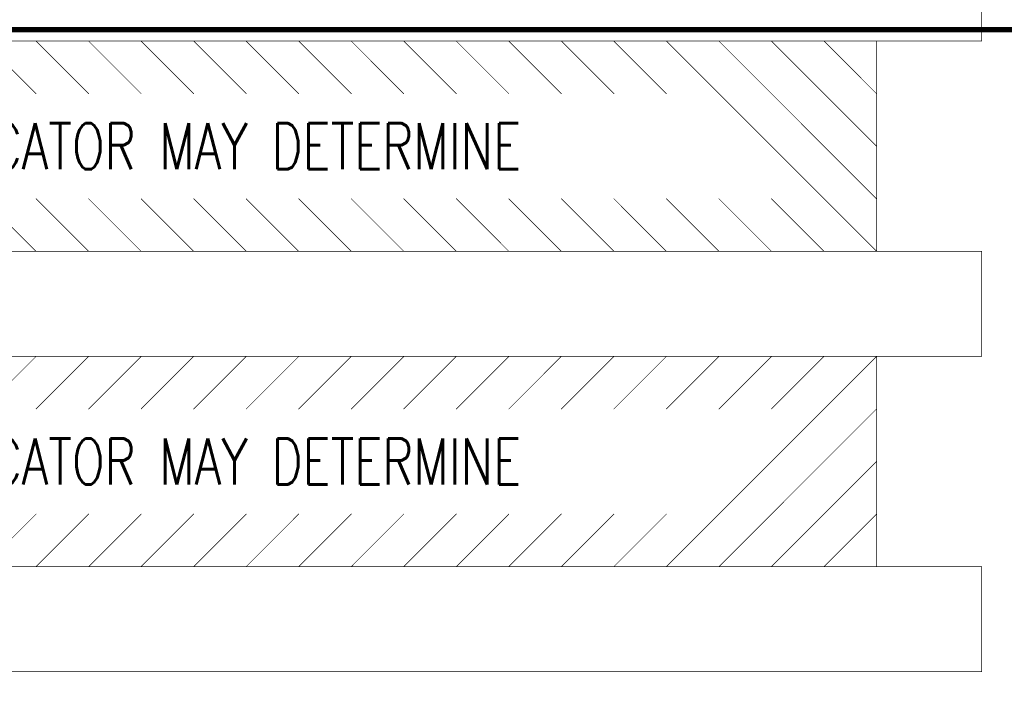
# Model space of a CAD drawing. Extents: x -7.2 to 18.3, y -5.6 to 10.9.
# Tile 86 of 112: x 2.1 to 3.6, y 8 to 9.1. Entities that reach past the tile are written whole.
import ezdxf
from ezdxf.enums import TextEntityAlignment as Align

# ---------------------------------------------------------------- set-up
doc = ezdxf.new("R2010")
doc.units = 0
for name, color, linetype in [('2D_LINE_116', 255, 'CONTINUOUS'), ('2D_LINE_122', 4, 'CONTINUOUS'), ('TEXT_122', 4, 'CONTINUOUS')]:
    doc.layers.add(name, color=color, linetype=linetype)
doc.styles.add('W0$0008', font='simplex', dxfattribs={"width": 0.75})

# ---------------------------------------------------------------- blocks, each defined once
blk = doc.blocks.new('DRAWING_7')
at = {"layer": '2D_LINE_116', "const_width": 0.008}
blk.add_lwpolyline([(-6.1542, 0), (7.2, 0), (7.2, 12.6876), (-6.1542, 12.6876)], close=True, dxfattribs=at)
blk = doc.blocks.new('SMOOTH_0$001')
at = {"const_width": 0.0005}
blk.add_lwpolyline([(-0.00025, 0, 1), (0.00025, 0, 1)], format="xyb", close=True, dxfattribs=at)
blk = doc.blocks.new('DRAWING_32')
at = {"layer": '2D_LINE_122', "const_width": 0.001}
blk.add_lwpolyline([(0, 0), (-3.04, 0), (-3.04, -0.32), (0, -0.32)], close=True, dxfattribs=at)
at = {"layer": '2D_LINE_122'}
for p in [(0, 0), (0, -0.32)]:
    blk.add_blockref('SMOOTH_0$001', p, dxfattribs=at)
blk = doc.blocks.new('DRAWING_33')
at = {"layer": '2D_LINE_122', "const_width": 0.001}
blk.add_lwpolyline([(0, 0), (0.08, -0.08)], dxfattribs=at)
at = {"layer": '2D_LINE_122'}
for p in [(0, 0), (0.08, -0.08)]:
    blk.add_blockref('SMOOTH_0$001', p, dxfattribs=at)
blk = doc.blocks.new('DRAWING_34')
at = {"layer": '2D_LINE_122', "const_width": 0.001}
blk.add_lwpolyline([(0, 0), (0.16, -0.16)], dxfattribs=at)
at = {"layer": '2D_LINE_122'}
for p in [(0, 0), (0.16, -0.16)]:
    blk.add_blockref('SMOOTH_0$001', p, dxfattribs=at)
blk = doc.blocks.new('DRAWING_35')
at = {"layer": '2D_LINE_122', "const_width": 0.001}
blk.add_lwpolyline([(0, 0), (0.24, -0.24)], dxfattribs=at)
at = {"layer": '2D_LINE_122'}
for p in [(0, 0), (0.24, -0.24)]:
    blk.add_blockref('SMOOTH_0$001', p, dxfattribs=at)
blk = doc.blocks.new('DRAWING_36')
at = {"layer": '2D_LINE_122', "const_width": 0.001}
blk.add_lwpolyline([(0, 0), (0.32, -0.32)], dxfattribs=at)
at = {"layer": '2D_LINE_122'}
for p in [(0, 0), (0.32, -0.32)]:
    blk.add_blockref('SMOOTH_0$001', p, dxfattribs=at)
blk = doc.blocks.new('DRAWING_37')
at = {"layer": '2D_LINE_122', "const_width": 0.001}
blk.add_lwpolyline([(0, 0), (0.08, -0.08)], dxfattribs=at)
at = {"layer": '2D_LINE_122'}
for p in [(0, 0), (0.08, -0.08)]:
    blk.add_blockref('SMOOTH_0$001', p, dxfattribs=at)
blk = doc.blocks.new('DRAWING_38')
at = {"layer": '2D_LINE_122', "const_width": 0.001}
blk.add_lwpolyline([(0, 0), (-0.08, 0.08)], dxfattribs=at)
at = {"layer": '2D_LINE_122'}
for p in [(-0.08, 0.08), (0, 0)]:
    blk.add_blockref('SMOOTH_0$001', p, dxfattribs=at)
blk = doc.blocks.new('DRAWING_39')
at = {"layer": '2D_LINE_122', "const_width": 0.001}
blk.add_lwpolyline([(0, 0), (-0.08, 0.08)], dxfattribs=at)
at = {"layer": '2D_LINE_122'}
for p in [(-0.08, 0.08), (0, 0)]:
    blk.add_blockref('SMOOTH_0$001', p, dxfattribs=at)
blk = doc.blocks.new('DRAWING_40')
at = {"layer": '2D_LINE_122', "const_width": 0.001}
blk.add_lwpolyline([(0, 0), (-0.08, 0.08)], dxfattribs=at)
at = {"layer": '2D_LINE_122'}
for p in [(-0.08, 0.08), (0, 0)]:
    blk.add_blockref('SMOOTH_0$001', p, dxfattribs=at)
blk = doc.blocks.new('DRAWING_41')
at = {"layer": '2D_LINE_122', "const_width": 0.001}
blk.add_lwpolyline([(0, 0), (-0.08, 0.08)], dxfattribs=at)
at = {"layer": '2D_LINE_122'}
for p in [(-0.08, 0.08), (0, 0)]:
    blk.add_blockref('SMOOTH_0$001', p, dxfattribs=at)
blk = doc.blocks.new('DRAWING_42')
at = {"layer": '2D_LINE_122', "const_width": 0.001}
blk.add_lwpolyline([(0, 0), (-0.08, 0.08)], dxfattribs=at)
at = {"layer": '2D_LINE_122'}
for p in [(-0.08, 0.08), (0, 0)]:
    blk.add_blockref('SMOOTH_0$001', p, dxfattribs=at)
blk = doc.blocks.new('DRAWING_43')
at = {"layer": '2D_LINE_122', "const_width": 0.001}
blk.add_lwpolyline([(0, 0), (-0.08, 0.08)], dxfattribs=at)
at = {"layer": '2D_LINE_122'}
for p in [(-0.08, 0.08), (0, 0)]:
    blk.add_blockref('SMOOTH_0$001', p, dxfattribs=at)
blk = doc.blocks.new('DRAWING_44')
at = {"layer": '2D_LINE_122', "const_width": 0.001}
blk.add_lwpolyline([(0, 0), (-0.08, 0.08)], dxfattribs=at)
at = {"layer": '2D_LINE_122'}
for p in [(-0.08, 0.08), (0, 0)]:
    blk.add_blockref('SMOOTH_0$001', p, dxfattribs=at)
blk = doc.blocks.new('DRAWING_45')
at = {"layer": '2D_LINE_122', "const_width": 0.001}
blk.add_lwpolyline([(0, 0), (-0.08, 0.08)], dxfattribs=at)
at = {"layer": '2D_LINE_122'}
for p in [(-0.08, 0.08), (0, 0)]:
    blk.add_blockref('SMOOTH_0$001', p, dxfattribs=at)
blk = doc.blocks.new('DRAWING_46')
at = {"layer": '2D_LINE_122', "const_width": 0.001}
blk.add_lwpolyline([(0, 0), (-0.08, 0.08)], dxfattribs=at)
at = {"layer": '2D_LINE_122'}
for p in [(-0.08, 0.08), (0, 0)]:
    blk.add_blockref('SMOOTH_0$001', p, dxfattribs=at)
blk = doc.blocks.new('DRAWING_47')
at = {"layer": '2D_LINE_122', "const_width": 0.001}
blk.add_lwpolyline([(0, 0), (-0.08, 0.08)], dxfattribs=at)
at = {"layer": '2D_LINE_122'}
for p in [(-0.08, 0.08), (0, 0)]:
    blk.add_blockref('SMOOTH_0$001', p, dxfattribs=at)
blk = doc.blocks.new('DRAWING_48')
at = {"layer": '2D_LINE_122', "const_width": 0.001}
blk.add_lwpolyline([(0, 0), (-0.08, 0.08)], dxfattribs=at)
at = {"layer": '2D_LINE_122'}
for p in [(-0.08, 0.08), (0, 0)]:
    blk.add_blockref('SMOOTH_0$001', p, dxfattribs=at)
blk = doc.blocks.new('DRAWING_49')
at = {"layer": '2D_LINE_122', "const_width": 0.001}
blk.add_lwpolyline([(0, 0), (-0.08, 0.08)], dxfattribs=at)
at = {"layer": '2D_LINE_122'}
for p in [(-0.08, 0.08), (0, 0)]:
    blk.add_blockref('SMOOTH_0$001', p, dxfattribs=at)
blk = doc.blocks.new('DRAWING_75')
at = {"layer": '2D_LINE_122', "const_width": 0.001}
blk.add_lwpolyline([(0, 0), (0.08, -0.08)], dxfattribs=at)
at = {"layer": '2D_LINE_122'}
for p in [(0, 0), (0.08, -0.08)]:
    blk.add_blockref('SMOOTH_0$001', p, dxfattribs=at)
blk = doc.blocks.new('DRAWING_76')
at = {"layer": '2D_LINE_122', "const_width": 0.001}
blk.add_lwpolyline([(0, 0), (-0.08, 0.08)], dxfattribs=at)
at = {"layer": '2D_LINE_122'}
for p in [(-0.08, 0.08), (0, 0)]:
    blk.add_blockref('SMOOTH_0$001', p, dxfattribs=at)
blk = doc.blocks.new('DRAWING_77')
at = {"layer": '2D_LINE_122', "const_width": 0.001}
blk.add_lwpolyline([(0, 0), (-0.08, 0.08)], dxfattribs=at)
at = {"layer": '2D_LINE_122'}
for p in [(-0.08, 0.08), (0, 0)]:
    blk.add_blockref('SMOOTH_0$001', p, dxfattribs=at)
blk = doc.blocks.new('DRAWING_78')
at = {"layer": '2D_LINE_122', "const_width": 0.001}
blk.add_lwpolyline([(0, 0), (-0.08, 0.08)], dxfattribs=at)
at = {"layer": '2D_LINE_122'}
for p in [(-0.08, 0.08), (0, 0)]:
    blk.add_blockref('SMOOTH_0$001', p, dxfattribs=at)
blk = doc.blocks.new('DRAWING_79')
at = {"layer": '2D_LINE_122', "const_width": 0.001}
blk.add_lwpolyline([(0, 0), (-0.08, 0.08)], dxfattribs=at)
at = {"layer": '2D_LINE_122'}
for p in [(-0.08, 0.08), (0, 0)]:
    blk.add_blockref('SMOOTH_0$001', p, dxfattribs=at)
blk = doc.blocks.new('DRAWING_80')
at = {"layer": '2D_LINE_122', "const_width": 0.001}
blk.add_lwpolyline([(0, 0), (-0.08, 0.08)], dxfattribs=at)
at = {"layer": '2D_LINE_122'}
for p in [(-0.08, 0.08), (0, 0)]:
    blk.add_blockref('SMOOTH_0$001', p, dxfattribs=at)
blk = doc.blocks.new('DRAWING_81')
at = {"layer": '2D_LINE_122', "const_width": 0.001}
blk.add_lwpolyline([(0, 0), (-0.08, 0.08)], dxfattribs=at)
at = {"layer": '2D_LINE_122'}
for p in [(-0.08, 0.08), (0, 0)]:
    blk.add_blockref('SMOOTH_0$001', p, dxfattribs=at)
blk = doc.blocks.new('DRAWING_82')
at = {"layer": '2D_LINE_122', "const_width": 0.001}
blk.add_lwpolyline([(0, 0), (-0.08, 0.08)], dxfattribs=at)
at = {"layer": '2D_LINE_122'}
for p in [(-0.08, 0.08), (0, 0)]:
    blk.add_blockref('SMOOTH_0$001', p, dxfattribs=at)
blk = doc.blocks.new('DRAWING_83')
at = {"layer": '2D_LINE_122', "const_width": 0.001}
blk.add_lwpolyline([(0, 0), (-0.08, 0.08)], dxfattribs=at)
at = {"layer": '2D_LINE_122'}
for p in [(-0.08, 0.08), (0, 0)]:
    blk.add_blockref('SMOOTH_0$001', p, dxfattribs=at)
blk = doc.blocks.new('DRAWING_84')
at = {"layer": '2D_LINE_122', "const_width": 0.001}
blk.add_lwpolyline([(0, 0), (-0.08, 0.08)], dxfattribs=at)
at = {"layer": '2D_LINE_122'}
for p in [(-0.08, 0.08), (0, 0)]:
    blk.add_blockref('SMOOTH_0$001', p, dxfattribs=at)
blk = doc.blocks.new('DRAWING_85')
at = {"layer": '2D_LINE_122', "const_width": 0.001}
blk.add_lwpolyline([(0, 0), (-0.08, 0.08)], dxfattribs=at)
at = {"layer": '2D_LINE_122'}
for p in [(-0.08, 0.08), (0, 0)]:
    blk.add_blockref('SMOOTH_0$001', p, dxfattribs=at)
blk = doc.blocks.new('DRAWING_86')
at = {"layer": '2D_LINE_122', "const_width": 0.001}
blk.add_lwpolyline([(0, 0), (-0.08, 0.08)], dxfattribs=at)
at = {"layer": '2D_LINE_122'}
for p in [(-0.08, 0.08), (0, 0)]:
    blk.add_blockref('SMOOTH_0$001', p, dxfattribs=at)
blk = doc.blocks.new('DRAWING_87')
at = {"layer": '2D_LINE_122', "const_width": 0.001}
blk.add_lwpolyline([(0, 0), (-0.08, 0.08)], dxfattribs=at)
at = {"layer": '2D_LINE_122'}
for p in [(-0.08, 0.08), (0, 0)]:
    blk.add_blockref('SMOOTH_0$001', p, dxfattribs=at)
blk = doc.blocks.new('DRAWING_88')
at = {"layer": '2D_LINE_122', "const_width": 0.001}
blk.add_lwpolyline([(0, 0), (-0.08, 0.08)], dxfattribs=at)
at = {"layer": '2D_LINE_122'}
for p in [(-0.08, 0.08), (0, 0)]:
    blk.add_blockref('SMOOTH_0$001', p, dxfattribs=at)
blk = doc.blocks.new('DRAWING_89')
at = {"layer": '2D_LINE_122', "const_width": 0.001}
blk.add_lwpolyline([(0, 0), (-0.08, 0.08)], dxfattribs=at)
at = {"layer": '2D_LINE_122'}
for p in [(-0.08, 0.08), (0, 0)]:
    blk.add_blockref('SMOOTH_0$001', p, dxfattribs=at)
blk = doc.blocks.new('DRAWING_90')
at = {"layer": '2D_LINE_122', "const_width": 0.001}
blk.add_lwpolyline([(0, 0), (-0.08, 0.08)], dxfattribs=at)
at = {"layer": '2D_LINE_122'}
for p in [(-0.08, 0.08), (0, 0)]:
    blk.add_blockref('SMOOTH_0$001', p, dxfattribs=at)
blk = doc.blocks.new('DRAWING_107')
at = {"layer": '2D_LINE_122', "const_width": 0.001}
blk.add_lwpolyline([(0, 0), (3.36, 0), (3.36, -0.16), (0, -0.16)], close=True, dxfattribs=at)
at = {"layer": '2D_LINE_122'}
blk.add_blockref('SMOOTH_0$001', (3.36, -0.16), dxfattribs=at)
blk = doc.blocks.new('DRAWING_186')
at = {"layer": '2D_LINE_122', "const_width": 0.001}
blk.add_lwpolyline([(0, 0), (3.36, 0), (3.36, -0.16), (0, -0.16)], close=True, dxfattribs=at)
at = {"layer": '2D_LINE_122'}
for p in [(3.36, 0), (3.36, -0.16)]:
    blk.add_blockref('SMOOTH_0$001', p, dxfattribs=at)
blk = doc.blocks.new('DRAWING_187')
at = {"layer": '2D_LINE_122', "const_width": 0.001}
blk.add_lwpolyline([(0, 0), (3.36, 0), (3.36, -0.16), (0, -0.16)], close=True, dxfattribs=at)
at = {"layer": '2D_LINE_122'}
for p in [(3.36, 0), (3.36, -0.16)]:
    blk.add_blockref('SMOOTH_0$001', p, dxfattribs=at)
blk = doc.blocks.new('DRAWING_188')
at = {"layer": '2D_LINE_122', "const_width": 0.001}
blk.add_lwpolyline([(0, 0), (3.04, 0), (3.04, -0.32), (0, -0.32)], close=True, dxfattribs=at)
at = {"layer": '2D_LINE_122'}
for p in [(3.04, 0), (3.04, -0.32)]:
    blk.add_blockref('SMOOTH_0$001', p, dxfattribs=at)
blk = doc.blocks.new('DRAWING_210')
at = {"layer": '2D_LINE_122', "const_width": 0.001}
blk.add_lwpolyline([(0, 0), (0.08, 0.08)], dxfattribs=at)
at = {"layer": '2D_LINE_122'}
for p in [(0.08, 0.08), (0, 0)]:
    blk.add_blockref('SMOOTH_0$001', p, dxfattribs=at)
blk = doc.blocks.new('DRAWING_211')
at = {"layer": '2D_LINE_122', "const_width": 0.001}
blk.add_lwpolyline([(0, 0), (0.08, 0.08)], dxfattribs=at)
at = {"layer": '2D_LINE_122'}
for p in [(0.08, 0.08), (0, 0)]:
    blk.add_blockref('SMOOTH_0$001', p, dxfattribs=at)
blk = doc.blocks.new('DRAWING_212')
at = {"layer": '2D_LINE_122', "const_width": 0.001}
blk.add_lwpolyline([(0, 0), (0.08, 0.08)], dxfattribs=at)
at = {"layer": '2D_LINE_122'}
for p in [(0.08, 0.08), (0, 0)]:
    blk.add_blockref('SMOOTH_0$001', p, dxfattribs=at)
blk = doc.blocks.new('DRAWING_213')
at = {"layer": '2D_LINE_122', "const_width": 0.001}
blk.add_lwpolyline([(0, 0), (0.08, 0.08)], dxfattribs=at)
at = {"layer": '2D_LINE_122'}
for p in [(0.08, 0.08), (0, 0)]:
    blk.add_blockref('SMOOTH_0$001', p, dxfattribs=at)
blk = doc.blocks.new('DRAWING_214')
at = {"layer": '2D_LINE_122', "const_width": 0.001}
blk.add_lwpolyline([(0, 0), (0.08, 0.08)], dxfattribs=at)
at = {"layer": '2D_LINE_122'}
for p in [(0.08, 0.08), (0, 0)]:
    blk.add_blockref('SMOOTH_0$001', p, dxfattribs=at)
blk = doc.blocks.new('DRAWING_215')
at = {"layer": '2D_LINE_122', "const_width": 0.001}
blk.add_lwpolyline([(0, 0), (0.08, 0.08)], dxfattribs=at)
at = {"layer": '2D_LINE_122'}
for p in [(0.08, 0.08), (0, 0)]:
    blk.add_blockref('SMOOTH_0$001', p, dxfattribs=at)
blk = doc.blocks.new('DRAWING_216')
at = {"layer": '2D_LINE_122', "const_width": 0.001}
blk.add_lwpolyline([(0, 0), (0.08, 0.08)], dxfattribs=at)
at = {"layer": '2D_LINE_122'}
for p in [(0.08, 0.08), (0, 0)]:
    blk.add_blockref('SMOOTH_0$001', p, dxfattribs=at)
blk = doc.blocks.new('DRAWING_217')
at = {"layer": '2D_LINE_122', "const_width": 0.001}
blk.add_lwpolyline([(0, 0), (0.08, 0.08)], dxfattribs=at)
at = {"layer": '2D_LINE_122'}
for p in [(0.08, 0.08), (0, 0)]:
    blk.add_blockref('SMOOTH_0$001', p, dxfattribs=at)
blk = doc.blocks.new('DRAWING_218')
at = {"layer": '2D_LINE_122', "const_width": 0.001}
blk.add_lwpolyline([(0, 0), (0.08, 0.08)], dxfattribs=at)
at = {"layer": '2D_LINE_122'}
for p in [(0.08, 0.08), (0, 0)]:
    blk.add_blockref('SMOOTH_0$001', p, dxfattribs=at)
blk = doc.blocks.new('DRAWING_219')
at = {"layer": '2D_LINE_122', "const_width": 0.001}
blk.add_lwpolyline([(0, 0), (0.08, 0.08)], dxfattribs=at)
at = {"layer": '2D_LINE_122'}
for p in [(0.08, 0.08), (0, 0)]:
    blk.add_blockref('SMOOTH_0$001', p, dxfattribs=at)
blk = doc.blocks.new('DRAWING_220')
at = {"layer": '2D_LINE_122', "const_width": 0.001}
blk.add_lwpolyline([(0, 0), (0.08, 0.08)], dxfattribs=at)
at = {"layer": '2D_LINE_122'}
for p in [(0.08, 0.08), (0, 0)]:
    blk.add_blockref('SMOOTH_0$001', p, dxfattribs=at)
blk = doc.blocks.new('DRAWING_221')
at = {"layer": '2D_LINE_122', "const_width": 0.001}
blk.add_lwpolyline([(0, 0), (0.08, 0.08)], dxfattribs=at)
at = {"layer": '2D_LINE_122'}
for p in [(0.08, 0.08), (0, 0)]:
    blk.add_blockref('SMOOTH_0$001', p, dxfattribs=at)
blk = doc.blocks.new('DRAWING_222')
at = {"layer": '2D_LINE_122', "const_width": 0.001}
blk.add_lwpolyline([(0, 0), (0.08, 0.08)], dxfattribs=at)
at = {"layer": '2D_LINE_122'}
for p in [(0.08, 0.08), (0, 0)]:
    blk.add_blockref('SMOOTH_0$001', p, dxfattribs=at)
blk = doc.blocks.new('DRAWING_223')
at = {"layer": '2D_LINE_122', "const_width": 0.001}
blk.add_lwpolyline([(0, 0), (0.08, 0.08)], dxfattribs=at)
at = {"layer": '2D_LINE_122'}
for p in [(0.08, 0.08), (0, 0)]:
    blk.add_blockref('SMOOTH_0$001', p, dxfattribs=at)
blk = doc.blocks.new('DRAWING_224')
at = {"layer": '2D_LINE_122', "const_width": 0.001}
blk.add_lwpolyline([(0, 0), (0.08, 0.08)], dxfattribs=at)
at = {"layer": '2D_LINE_122'}
for p in [(0.08, 0.08), (0, 0)]:
    blk.add_blockref('SMOOTH_0$001', p, dxfattribs=at)
blk = doc.blocks.new('DRAWING_225')
at = {"layer": '2D_LINE_122', "const_width": 0.001}
blk.add_lwpolyline([(0, 0), (-0.32, -0.32)], dxfattribs=at)
at = {"layer": '2D_LINE_122'}
for p in [(0, 0), (-0.32, -0.32)]:
    blk.add_blockref('SMOOTH_0$001', p, dxfattribs=at)
blk = doc.blocks.new('DRAWING_226')
at = {"layer": '2D_LINE_122', "const_width": 0.001}
blk.add_lwpolyline([(0, 0), (0.08, 0.08)], dxfattribs=at)
at = {"layer": '2D_LINE_122'}
for p in [(0.08, 0.08), (0, 0)]:
    blk.add_blockref('SMOOTH_0$001', p, dxfattribs=at)
blk = doc.blocks.new('DRAWING_227')
at = {"layer": '2D_LINE_122', "const_width": 0.001}
blk.add_lwpolyline([(0, 0), (0.08, 0.08)], dxfattribs=at)
at = {"layer": '2D_LINE_122'}
for p in [(0.08, 0.08), (0, 0)]:
    blk.add_blockref('SMOOTH_0$001', p, dxfattribs=at)
blk = doc.blocks.new('DRAWING_228')
at = {"layer": '2D_LINE_122', "const_width": 0.001}
blk.add_lwpolyline([(0, 0), (0.08, 0.08)], dxfattribs=at)
at = {"layer": '2D_LINE_122'}
for p in [(0.08, 0.08), (0, 0)]:
    blk.add_blockref('SMOOTH_0$001', p, dxfattribs=at)
blk = doc.blocks.new('DRAWING_229')
at = {"layer": '2D_LINE_122', "const_width": 0.001}
blk.add_lwpolyline([(0, 0), (0.08, 0.08)], dxfattribs=at)
at = {"layer": '2D_LINE_122'}
for p in [(0.08, 0.08), (0, 0)]:
    blk.add_blockref('SMOOTH_0$001', p, dxfattribs=at)
blk = doc.blocks.new('DRAWING_230')
at = {"layer": '2D_LINE_122', "const_width": 0.001}
blk.add_lwpolyline([(0, 0), (0.08, 0.08)], dxfattribs=at)
at = {"layer": '2D_LINE_122'}
for p in [(0.08, 0.08), (0, 0)]:
    blk.add_blockref('SMOOTH_0$001', p, dxfattribs=at)
blk = doc.blocks.new('DRAWING_251')
at = {"layer": '2D_LINE_122', "const_width": 0.001}
blk.add_lwpolyline([(0, 0), (0.08, 0.08)], dxfattribs=at)
at = {"layer": '2D_LINE_122'}
for p in [(0.08, 0.08), (0, 0)]:
    blk.add_blockref('SMOOTH_0$001', p, dxfattribs=at)
blk = doc.blocks.new('DRAWING_252')
at = {"layer": '2D_LINE_122', "const_width": 0.001}
blk.add_lwpolyline([(0, 0), (0.08, 0.08)], dxfattribs=at)
at = {"layer": '2D_LINE_122'}
for p in [(0.08, 0.08), (0, 0)]:
    blk.add_blockref('SMOOTH_0$001', p, dxfattribs=at)
blk = doc.blocks.new('DRAWING_253')
at = {"layer": '2D_LINE_122', "const_width": 0.001}
blk.add_lwpolyline([(0, 0), (0.08, 0.08)], dxfattribs=at)
at = {"layer": '2D_LINE_122'}
for p in [(0.08, 0.08), (0, 0)]:
    blk.add_blockref('SMOOTH_0$001', p, dxfattribs=at)
blk = doc.blocks.new('DRAWING_254')
at = {"layer": '2D_LINE_122', "const_width": 0.001}
blk.add_lwpolyline([(0, 0), (0.08, 0.08)], dxfattribs=at)
at = {"layer": '2D_LINE_122'}
for p in [(0.08, 0.08), (0, 0)]:
    blk.add_blockref('SMOOTH_0$001', p, dxfattribs=at)
blk = doc.blocks.new('DRAWING_255')
at = {"layer": '2D_LINE_122', "const_width": 0.001}
blk.add_lwpolyline([(0, 0), (0.08, 0.08)], dxfattribs=at)
at = {"layer": '2D_LINE_122'}
for p in [(0.08, 0.08), (0, 0)]:
    blk.add_blockref('SMOOTH_0$001', p, dxfattribs=at)
blk = doc.blocks.new('DRAWING_256')
at = {"layer": '2D_LINE_122', "const_width": 0.001}
blk.add_lwpolyline([(0, 0), (0.08, 0.08)], dxfattribs=at)
at = {"layer": '2D_LINE_122'}
for p in [(0.08, 0.08), (0, 0)]:
    blk.add_blockref('SMOOTH_0$001', p, dxfattribs=at)
blk = doc.blocks.new('DRAWING_257')
at = {"layer": '2D_LINE_122', "const_width": 0.001}
blk.add_lwpolyline([(0, 0), (0.08, 0.08)], dxfattribs=at)
at = {"layer": '2D_LINE_122'}
for p in [(0.08, 0.08), (0, 0)]:
    blk.add_blockref('SMOOTH_0$001', p, dxfattribs=at)
blk = doc.blocks.new('DRAWING_258')
at = {"layer": '2D_LINE_122', "const_width": 0.001}
blk.add_lwpolyline([(0, 0), (0.08, 0.08)], dxfattribs=at)
at = {"layer": '2D_LINE_122'}
for p in [(0.08, 0.08), (0, 0)]:
    blk.add_blockref('SMOOTH_0$001', p, dxfattribs=at)
blk = doc.blocks.new('DRAWING_259')
at = {"layer": '2D_LINE_122', "const_width": 0.001}
blk.add_lwpolyline([(0, 0), (0.08, 0.08)], dxfattribs=at)
at = {"layer": '2D_LINE_122'}
for p in [(0.08, 0.08), (0, 0)]:
    blk.add_blockref('SMOOTH_0$001', p, dxfattribs=at)
blk = doc.blocks.new('DRAWING_260')
at = {"layer": '2D_LINE_122', "const_width": 0.001}
blk.add_lwpolyline([(0, 0), (0.08, 0.08)], dxfattribs=at)
at = {"layer": '2D_LINE_122'}
for p in [(0.08, 0.08), (0, 0)]:
    blk.add_blockref('SMOOTH_0$001', p, dxfattribs=at)
blk = doc.blocks.new('DRAWING_261')
at = {"layer": '2D_LINE_122', "const_width": 0.001}
blk.add_lwpolyline([(0, 0), (-0.16, -0.16)], dxfattribs=at)
at = {"layer": '2D_LINE_122'}
for p in [(0, 0), (-0.16, -0.16)]:
    blk.add_blockref('SMOOTH_0$001', p, dxfattribs=at)
blk = doc.blocks.new('DRAWING_262')
at = {"layer": '2D_LINE_122', "const_width": 0.001}
blk.add_lwpolyline([(0, 0), (-0.24, -0.24)], dxfattribs=at)
at = {"layer": '2D_LINE_122'}
for p in [(0, 0), (-0.24, -0.24)]:
    blk.add_blockref('SMOOTH_0$001', p, dxfattribs=at)

msp = doc.modelspace()

# ---------------------------------------------------------------- block references
for name, p in [('DRAWING_107', (0.2302, 9.1874)), ('DRAWING_7', (4.6143, -3.6427)), ('DRAWING_32', (3.4302, 9.0274)), ('DRAWING_49', (2.1502, 8.9474)), ('DRAWING_48', (2.2302, 8.9474)), ('DRAWING_47', (2.3102, 8.9474)), ('DRAWING_46', (2.3902, 8.9474)), ('DRAWING_45', (2.4702, 8.9474)), ('DRAWING_44', (2.5502, 8.9474)), ('DRAWING_43', (2.6302, 8.9474)), ('DRAWING_42', (2.7102, 8.9474)), ('DRAWING_41', (2.7902, 8.9474)), ('DRAWING_40', (2.8702, 8.9474)), ('DRAWING_39', (2.9502, 8.9474)), ('DRAWING_38', (3.0302, 8.9474)), ('DRAWING_37', (3.0302, 9.0274)), ('DRAWING_36', (3.1102, 9.0274)), ('DRAWING_35', (3.1902, 9.0274)), ('DRAWING_34', (3.2702, 9.0274)), ('DRAWING_33', (3.3502, 9.0274)), ('DRAWING_90', (2.1502, 8.7074)), ('DRAWING_89', (2.2302, 8.7074)), ('DRAWING_88', (2.3102, 8.7074)), ('DRAWING_87', (2.3902, 8.7074)), ('DRAWING_86', (2.4702, 8.7074)), ('DRAWING_85', (2.5502, 8.7074)), ('DRAWING_84', (2.6302, 8.7074)), ('DRAWING_83', (2.7102, 8.7074)), ('DRAWING_82', (2.7902, 8.7074)), ('DRAWING_81', (2.8702, 8.7074)), ('DRAWING_80', (2.9502, 8.7074)), ('DRAWING_79', (3.0302, 8.7074)), ('DRAWING_78', (3.1102, 8.7074)), ('DRAWING_77', (3.1902, 8.7074)), ('DRAWING_76', (3.2702, 8.7074)), ('DRAWING_75', (3.2702, 8.7874)), ('DRAWING_187', (0.2302, 8.7074)), ('DRAWING_188', (0.3902, 8.5474)), ('DRAWING_210', (2.0702, 8.4674)), ('DRAWING_211', (2.1502, 8.4674)), ('DRAWING_212', (2.2302, 8.4674)), ('DRAWING_213', (2.3102, 8.4674)), ('DRAWING_214', (2.3902, 8.4674)), ('DRAWING_215', (2.4702, 8.4674)), ('DRAWING_216', (2.5502, 8.4674)), ('DRAWING_217', (2.6302, 8.4674)), ('DRAWING_218', (2.7102, 8.4674)), ('DRAWING_219', (2.7902, 8.4674)), ('DRAWING_220', (2.8702, 8.4674)), ('DRAWING_221', (2.9502, 8.4674)), ('DRAWING_222', (3.0302, 8.4674)), ('DRAWING_223', (3.1102, 8.4674)), ('DRAWING_225', (3.4302, 8.5474)), ('DRAWING_226', (3.1902, 8.4674)), ('DRAWING_227', (3.2702, 8.4674)), ('DRAWING_262', (3.4302, 8.4674)), ('DRAWING_261', (3.4302, 8.3874)), ('DRAWING_251', (2.0702, 8.2274)), ('DRAWING_252', (2.1502, 8.2274)), ('DRAWING_253', (2.2302, 8.2274)), ('DRAWING_254', (2.3102, 8.2274)), ('DRAWING_255', (2.3902, 8.2274)), ('DRAWING_256', (2.4702, 8.2274)), ('DRAWING_257', (2.5502, 8.2274)), ('DRAWING_258', (2.6302, 8.2274)), ('DRAWING_259', (2.7102, 8.2274)), ('DRAWING_260', (2.7902, 8.2274)), ('DRAWING_230', (2.8702, 8.2274)), ('DRAWING_229', (2.9502, 8.2274)), ('DRAWING_228', (3.0302, 8.2274)), ('DRAWING_224', (3.3502, 8.2274)), ('DRAWING_186', (0.2302, 8.2274))]:
    msp.add_blockref(name, p)

# ---------------------------------------------------------------- texts
at = {"layer": 'TEXT_122', "style": 'W0$0008', "width": 0.75}
for p in [(1.9102, 8.8674), (1.9102, 8.3874)]:
    msp.add_text('Er = 4.3 - THICKNESS = FABRICATOR MAY DETERMINE', height=0.07, dxfattribs=at).set_placement(p, align=Align.MIDDLE_CENTER)

doc.saveas('drawing.dxf')
